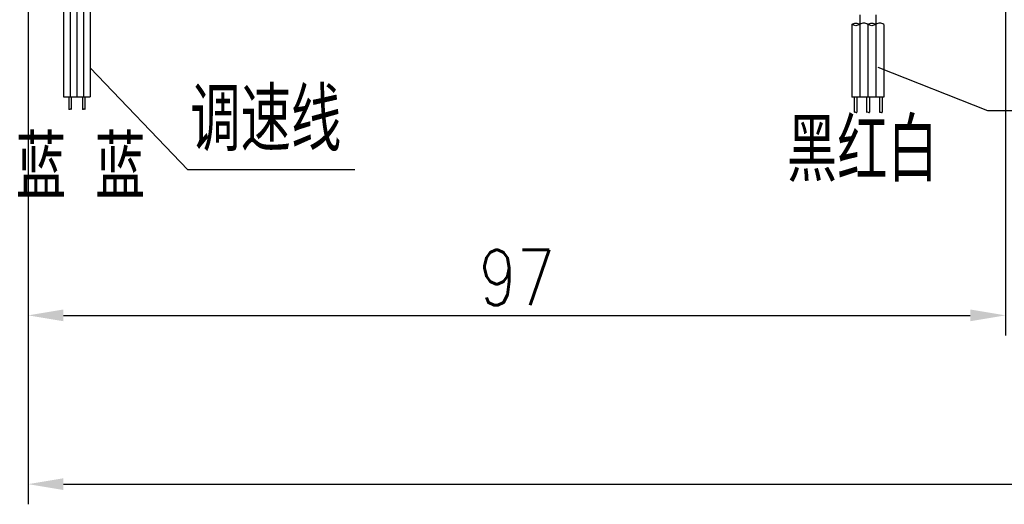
# Model space of a CAD drawing. Header units: inches. Extents: x -753 to 5070, y -3075 to 1581.
# Tile 58 of 178: x 1873 to 1971, y 1037 to 1086. Entities that reach past the tile are written whole.
import ezdxf

# ---------------------------------------------------------------- set-up
doc = ezdxf.new("R2010")
doc.units = ezdxf.units.IN
doc.header["$LTSCALE"] = 10
doc.header["$MEASUREMENT"] = 0
doc.linetypes.add('CENTER', pattern=[10.16, 6.35, -1.27, 1.27, -1.27])
for name, color, linetype in [('1轮廓实线层', 7, 'Continuous'), ('2细线层', 4, 'Continuous'), ('3中心线层', 1, 'CENTER'), ('5剖面线层', 2, 'Continuous'), ('6文字层', 3, 'Continuous'), ('7标注层', 4, 'Continuous')]:
    doc.layers.add(name, color=color, linetype=linetype)
doc.styles.add('PC_TEXTSTYLE', font='isocp.shx', dxfattribs={"width": 0.8, "bigfont": 'HZFS.SHX'})
doc.styles.add('TH_GBDIM', font='romans.shx', dxfattribs={"width": 0.8, "bigfont": 'gbcbig.shx'})
doc.dimstyles.new('TH_GBDIM', dxfattribs={"dimtxt": 3.5, "dimasz": 2.5, "dimexe": 2, "dimexo": 0, "dimgap": 1, "dimtad": 1, "dimdec": 4, "dimdsep": 46, "dimtxsty": 'TH_GBDIM', "dimcen": 0.09, "dimclrd": 4, "dimclre": 4, "dimclrt": 3, "dimadec": 0, "dimazin": 0, "dimtfac": 1, "dimtdec": 4, "dimtmove": 0, "dimatfit": 3, "dimfxl": 1, "dimtzin": 0, "dimarcsym": 0})

# ---------------------------------------------------------------- blocks, each defined once
blk = doc.blocks.new('*D183')
at = {"layer": '7标注层', "color": 4, "lineweight": -2, "transparency": 16777216}
for p, q in [((1873.797, 1128.691), (1873.797, 1037.496)), ((2090.797, 1128.691), (2090.797, 1037.496)), ((1877.297, 1039.496), (2087.297, 1039.496))]:
    blk.add_line(p, q, dxfattribs=at)
at = {"layer": '7标注层', "color": 4, "transparency": 16777216}
for points in [[(1877.297, 1040.08), (1877.297, 1038.913), (1873.797, 1039.496)], [(2087.297, 1040.08), (2087.297, 1038.913), (2090.797, 1039.496)]]:
    blk.add_solid(points, dxfattribs=at)
at = {"layer": 'Defpoints', "color": 0, "transparency": 16777216}
for p in [(1873.797, 1128.691), (2090.797, 1128.691), (2090.797, 1039.496)]:
    blk.add_point(p, dxfattribs=at)
at = {"layer": '7标注层', "color": 3, "transparency": 16777216, "insert": (1981.062, 1043.246), "char_height": 5.5, "attachment_point": 5, "style": 'TH_GBDIM'}
blk.add_mtext('217', dxfattribs=at)
blk = doc.blocks.new('*D219')
at = {"layer": '7标注层', "color": 4, "lineweight": -2, "transparency": 16777216}
for p, q in [((1970.797, 1168.691), (1970.797, 1054.237)), ((1873.797, 1149.691), (1873.797, 1054.237)), ((1877.297, 1056.237), (1967.297, 1056.237))]:
    blk.add_line(p, q, dxfattribs=at)
at = {"layer": '7标注层', "color": 4, "transparency": 16777216}
for points in [[(1877.297, 1056.821), (1877.297, 1055.654), (1873.797, 1056.237)], [(1967.297, 1056.821), (1967.297, 1055.654), (1970.797, 1056.237)]]:
    blk.add_solid(points, dxfattribs=at)
at = {"layer": 'Defpoints', "color": 0, "transparency": 16777216}
for p in [(1970.797, 1168.691), (1873.797, 1149.691), (1970.797, 1056.237)]:
    blk.add_point(p, dxfattribs=at)
at = {"layer": '7标注层', "color": 3, "transparency": 16777216, "insert": (1922.297, 1059.987), "char_height": 5.5, "attachment_point": 5, "style": 'TH_GBDIM'}
blk.add_mtext('97', dxfattribs=at)

msp = doc.modelspace()

# ---------------------------------------------------------------- hatches: boundary and pattern name
at = {"layer": '5剖面线层'}
h = msp.add_hatch(dxfattribs=at)
h.set_pattern_fill('ANSI31', color=256, scale=0.533333, angle=90, style=0)
h.set_pattern_definition([(45, (1830.8455, 953.1136), (1.197367, -1.197367), [])])
edge = h.paths.add_edge_path()
edge.add_spline(control_points=[(1956.33, 1085.099), (1956.197, 1085.032), (1955.93, 1084.899), (1955.664, 1085.032), (1955.53, 1085.099)], knot_values=[0, 0, 0, 0, 0.421637, 0.843274, 0.843274, 0.843274, 0.843274], degree=3, periodic=0)
edge.add_spline(control_points=[(1955.53, 1085.099), (1955.664, 1085.165), (1955.93, 1085.299), (1956.197, 1085.165), (1956.33, 1085.099)], knot_values=[0, 0, 0, 0, 0.421637, 0.843274, 0.843274, 0.843274, 0.843274], degree=3, periodic=0)
h = msp.add_hatch(dxfattribs=at)
h.set_pattern_fill('ANSI31', color=256, scale=0.533333, angle=90, style=0)
h.set_pattern_definition([(45, (1832.4455, 953.1136), (1.197367, -1.197367), [])])
edge = h.paths.add_edge_path()
edge.add_spline(control_points=[(1957.93, 1085.099), (1957.797, 1085.032), (1957.53, 1084.899), (1957.264, 1085.032), (1957.13, 1085.099)], knot_values=[0, 0, 0, 0, 0.421637, 0.843274, 0.843274, 0.843274, 0.843274], degree=3, periodic=0)
edge.add_spline(control_points=[(1957.13, 1085.099), (1957.264, 1085.165), (1957.53, 1085.299), (1957.797, 1085.165), (1957.93, 1085.099)], knot_values=[0, 0, 0, 0, 0.421637, 0.843274, 0.843274, 0.843274, 0.843274], degree=3, periodic=0)

# ---------------------------------------------------------------- linework, layer by layer
at = {"color": 4}
for p, q in [((1969.007, 1076.553), (2014.908, 1076.553)), ((1906.216, 1070.658), (1889.643, 1070.658))]:
    msp.add_line(p, q, dxfattribs=at)
at = {"layer": '1轮廓实线层'}
for p, q in [((1877.297, 1089.994), (1877.297, 1077.924)), ((1878.63, 1089.994), (1878.63, 1077.924)), ((1879.964, 1089.994), (1879.964, 1077.924)), ((1955.53, 1085.099), (1955.53, 1077.891)), ((1957.13, 1085.099), (1957.13, 1077.891)), ((1958.73, 1085.099), (1958.73, 1077.891)), ((1877.297, 1077.924), (1879.964, 1077.924)), ((1877.841, 1077.924), (1877.841, 1076.666)), ((1878.063, 1077.924), (1878.063, 1076.666)), ((1879.189, 1077.924), (1879.189, 1076.666)), ((1879.411, 1077.924), (1879.411, 1076.666)), ((1958.73, 1077.891), (1955.53, 1077.891)), ((1955.77, 1077.891), (1955.77, 1076.381)), ((1956.037, 1077.891), (1956.037, 1076.381)), ((1957.004, 1077.891), (1957.004, 1076.381)), ((1957.293, 1077.891), (1957.293, 1076.381)), ((1958.296, 1077.891), (1958.296, 1076.381)), ((1958.562, 1077.891), (1958.562, 1076.381))]:
    msp.add_line(p, q, dxfattribs=at)
for points in [[(1955.53, 1085.099), (1955.93, 1085.232), (1956.33, 1085.099)], [(1956.33, 1085.099), (1955.93, 1084.965), (1955.53, 1085.099)], [(1957.13, 1085.099), (1956.73, 1085.232), (1956.33, 1085.099)], [(1957.13, 1085.099), (1957.53, 1085.232), (1957.93, 1085.099)], [(1957.93, 1085.099), (1957.53, 1084.965), (1957.13, 1085.099)], [(1958.73, 1085.099), (1958.33, 1085.232), (1957.93, 1085.099)]]:
    msp.add_spline(points, degree=3, dxfattribs=at)
at = {"layer": '2细线层'}
for points in [[(1878.063, 1076.666), (1877.957, 1076.689), (1877.86, 1076.644), (1877.841, 1076.666)], [(1879.411, 1076.666), (1879.305, 1076.689), (1879.208, 1076.644), (1879.189, 1076.666)], [(1955.77, 1076.381), (1955.897, 1076.409), (1956.014, 1076.355), (1956.037, 1076.381)], [(1957.004, 1076.381), (1957.153, 1076.409), (1957.27, 1076.355), (1957.293, 1076.381)], [(1958.296, 1076.381), (1958.422, 1076.409), (1958.539, 1076.355), (1958.562, 1076.381)]]:
    msp.add_spline(points, degree=3, dxfattribs=at)
at = {"layer": '3中心线层'}
for p, q in [((1877.964, 1090.772), (1877.964, 1077.924)), ((1879.297, 1090.772), (1879.297, 1077.924)), ((1956.33, 1086.032), (1956.33, 1077.891)), ((1957.93, 1086.032), (1957.93, 1077.891))]:
    msp.add_line(p, q, dxfattribs=at)
at = {"layer": '7标注层'}
for points in [[(1879.964, 1080.8), (1889.643, 1070.658)], [(1958.136, 1080.844), (1969.007, 1076.553)]]:
    msp.add_lwpolyline(points, dxfattribs=at)

# ---------------------------------------------------------------- texts
at = {"layer": '6文字层', "color": 7, "char_height": 6.25, "width": 37.44259, "attachment_point": 1, "style": 'PC_TEXTSTYLE'}
for s, insert in [('{\\C3;调速线}', (1889.88, 1078.763)), ('{\\C3;黑红白}', (1949.089, 1075.753)), ('{\\C3;蓝 蓝}', (1872.568, 1074.052))]:
    msp.add_mtext(s, dxfattribs=dict(at, insert=insert))

# ---------------------------------------------------------------- dimensions: what is measured, and where the dimension line sits
at = {"layer": '7标注层'}
for base, p1, p2, picture, middle in [((1970.797, 1056.237), (1873.797, 1149.691), (1970.797, 1168.691), '*D219', (1922.297, 1056.237)), ((2090.797, 1039.496), (1873.797, 1128.691), (2090.797, 1128.691), '*D183', (1981.062, 1039.496))]:
    dim = msp.add_linear_dim(base=base, p1=p1, p2=p2, dimstyle='TH_GBDIM', override={"dimtxt": 5.5, "dimasz": 3.5, "dimdec": 1, "dimadec": 1}, dxfattribs=at)
    dim.commit()
    dim.dimension.update_dxf_attribs({"geometry": picture, "text_midpoint": middle, "dimtype": 160})

doc.saveas('drawing.dxf')
